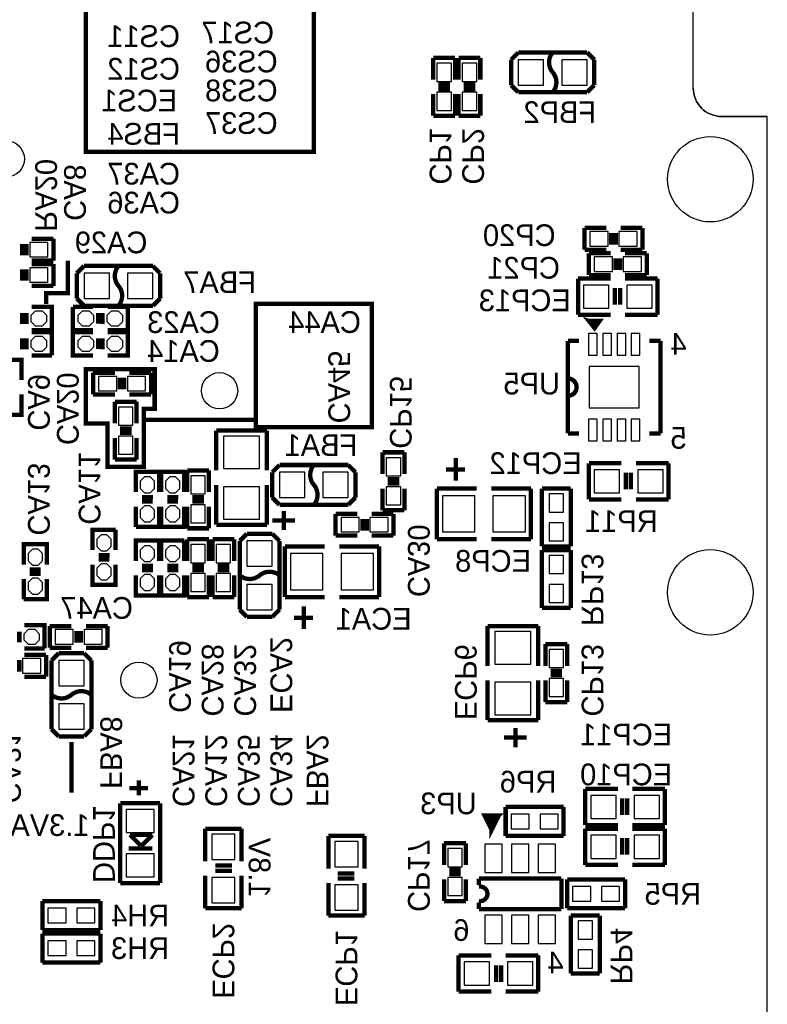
# Model space of a CAD drawing. Extents: x -225 to 585, y -158 to 406.
# Tile 27 of 47: x 43 to 69, y 29 to 64. Entities that reach past the tile are written whole.
import ezdxf

# ---------------------------------------------------------------- set-up
doc = ezdxf.new("R2010")
doc.units = 0
for name, color, linetype in [('BOARD_GEOMETRY_OUTLINE', 3, 'CONTINUOUS'), ('BOARD_GEOMETRY_SILKSCREEN_B', 1, 'CONTINUOUS'), ('PACKAGE_GEOMETRY_SILKSCREEN_B', 4, 'CONTINUOUS'), ('PIN_B', 5, 'CONTINUOUS'), ('REF_DES_SILKSCREEN_B', 6, 'CONTINUOUS')]:
    doc.layers.add(name, color=color, linetype=linetype)

msp = doc.modelspace()

# ---------------------------------------------------------------- linework, layer by layer
at = {"layer": 'BOARD_GEOMETRY_OUTLINE'}
msp.add_lwpolyline([(2.29997, 55.499762), (0, 55.499762), (0, 6.09981), (0, 0), (68.999862, 0.001016), (68.999862, 6.09981), (68.999862, 60.299854), (67.399916, 60.299854, -0.414241), (66.399918, 61.299852), (66.399918, 71.09968), (65.299844, 71.09968, -0.414195), (64.299846, 72.099678), (64.299846, 82.599784), (3.299968, 82.599784), (3.299968, 56.49976, -0.414195)], format="xyb", close=True, dxfattribs=at)
for points in [[(66.399918, 61.299852), (66.399918, 71.09968)], [(66.399918, 61.299852), (66.399918, 71.09968)], [(66.399918, 61.299852), (66.399918, 71.09968)], [(67.399916, 60.299854), (68.999862, 60.299854)], [(67.399916, 60.299854), (68.999862, 60.299854)], [(68.999862, 6.09981), (68.999862, 60.299854)], [(68.999862, 6.09981), (68.999862, 60.299854)]]:
    msp.add_lwpolyline(points, dxfattribs=at)
for points in [[(66.399918, 61.299852, 0.414241), (67.399916, 60.299854)], [(66.399918, 61.299852, 0.414242), (67.399916, 60.299854)], [(66.399918, 61.299852, 0.414241), (67.399916, 60.299854)]]:
    msp.add_lwpolyline(points, format="xyb", dxfattribs=at)
at = {"layer": 'BOARD_GEOMETRY_SILKSCREEN_B', "const_width": 0.1524}
for points in [[(53.086, 65.405), (53.086, 59.055), (45.085, 59.055), (45.085, 67.056), (53.086, 67.056), (53.086, 65.278)], [(43.688, 53.721), (43.688, 54.102), (44.45, 54.102), (44.45, 55.245)], [(47.117, 49.657), (51.054, 49.657), (51.054, 53.721), (55.118, 53.721), (55.118, 49.403), (51.054, 49.403), (51.054, 49.657)], [(47.498, 51.435), (45.085, 51.435), (45.085, 49.53), (45.847, 49.53), (45.847, 48.006), (47.117, 48.006), (47.117, 50.038), (47.498, 50.038), (47.498, 51.435)], [(44.577, 38.354), (44.577, 36.576)]]:
    msp.add_lwpolyline(points, dxfattribs=at)
at = {"layer": 'PACKAGE_GEOMETRY_SILKSCREEN_B', "const_width": 0.1524}
for points in [[(60.0075, 62.2935), (60.2615, 62.5475)], [(60.2615, 62.5475), (62.6745, 62.5475)], [(62.6745, 62.5475), (62.9285, 62.2935)], [(57.277, 62.357), (57.277, 61.595)], [(58.039, 62.357), (57.277, 62.357)], [(58.039, 61.595), (58.039, 62.357)], [(58.166, 62.357), (58.166, 61.595)], [(58.928, 62.357), (58.166, 62.357)], [(58.928, 61.595), (58.928, 62.357)], [(60.0075, 61.4045), (60.0075, 62.2935)], [(62.9285, 62.2935), (62.9285, 61.4045)], [(57.277, 61.087), (57.277, 60.325)], [(57.4548, 61.4172), (57.8612, 61.4172)], [(57.4548, 61.2648), (57.8612, 61.2648)], [(58.039, 60.325), (58.039, 61.087)], [(58.166, 61.087), (58.166, 60.325)], [(58.3438, 61.4172), (58.7502, 61.4172)], [(58.3438, 61.2648), (58.7502, 61.2648)], [(58.928, 60.325), (58.928, 61.087)], [(60.2615, 61.1505), (60.0075, 61.4045)], [(62.6745, 61.1505), (60.2615, 61.1505)], [(62.9285, 61.4045), (62.6745, 61.1505)], [(57.277, 60.325), (58.039, 60.325)], [(58.166, 60.325), (58.928, 60.325)], [(62.5856, 56.388), (62.5856, 55.626)], [(63.3476, 56.388), (62.5856, 56.388)], [(64.6176, 56.388), (63.8556, 56.388)], [(64.6176, 55.626), (64.6176, 56.388)], [(43.942, 56.007), (43.18, 56.007)], [(43.942, 55.245), (43.942, 56.007)], [(63.5254, 55.8038), (63.5254, 56.2102)], [(63.6778, 55.8038), (63.6778, 56.2102)], [(42.8498, 55.8292), (42.8498, 55.4228)], [(43.0022, 55.8292), (43.0022, 55.4228)], [(62.5856, 55.626), (63.3476, 55.626)], [(63.8556, 55.626), (64.6176, 55.626)], [(43.18, 55.245), (43.942, 55.245)], [(62.738, 55.499), (62.738, 54.737)], [(63.5, 55.499), (62.738, 55.499)], [(63.6778, 54.9148), (63.6778, 55.3212)], [(63.8302, 54.9148), (63.8302, 55.3212)], [(64.77, 55.499), (64.008, 55.499)], [(64.77, 54.737), (64.77, 55.499)], [(42.8498, 54.9402), (42.8498, 54.5338)], [(43.0022, 54.9402), (43.0022, 54.5338)], [(43.942, 55.118), (43.18, 55.118)], [(43.942, 54.356), (43.942, 55.118)], [(44.7675, 54.8005), (45.0215, 55.0545)], [(45.0215, 55.0545), (47.4345, 55.0545)], [(47.4345, 55.0545), (47.6885, 54.8005)], [(44.7675, 53.9115), (44.7675, 54.8005)], [(47.6885, 54.8005), (47.6885, 53.9115)], [(62.357, 54.61), (63.5, 54.61)], [(62.357, 53.34), (62.357, 54.61)], [(62.738, 54.737), (63.5, 54.737)], [(64.008, 54.737), (64.77, 54.737)], [(65.151, 54.61), (64.008, 54.61)], [(65.151, 53.34), (65.151, 54.61)], [(43.18, 54.356), (43.942, 54.356)], [(63.6524, 53.6956), (63.6524, 54.2798)], [(63.8302, 53.6956), (63.8302, 54.2798)], [(45.0215, 53.6575), (44.7675, 53.9115)], [(47.6885, 53.9115), (47.4345, 53.6575)], [(43.18, 53.6194), (43.8912, 53.6194), (43.8912, 52.8066)], [(45.339, 52.8066), (44.6278, 52.8066), (44.6278, 53.6194)], [(44.6278, 53.6194), (45.339, 53.6194)], [(47.4345, 53.6575), (45.0215, 53.6575)], [(45.847, 53.6194), (46.5582, 53.6194), (46.5582, 52.8066), (45.847, 52.8066)], [(42.8498, 53.4035), (42.8498, 53.0225)], [(43.0022, 53.39842), (43.0022, 53.01742)], [(45.5168, 53.02758), (45.5168, 53.40858)], [(45.6692, 53.0225), (45.6692, 53.4035)], [(63.5, 53.34), (62.357, 53.34)], [(62.734698, 53.126894), (63.115698, 53.126894), (62.937898, 52.872894), (62.734698, 53.126894), (62.963298, 53.050694), (62.937898, 52.898294)], [(64.008, 53.34), (65.151, 53.34)], [(43.8912, 52.8066), (43.18, 52.8066)], [(42.8498, 52.5145), (42.8498, 52.1335)], [(43.0022, 52.50942), (43.0022, 52.12842)], [(43.18, 52.7304), (43.8912, 52.7304), (43.8912, 51.9176)], [(45.339, 51.9176), (44.6278, 51.9176), (44.6278, 52.7304)], [(44.6278, 52.7304), (45.339, 52.7304)], [(45.5168, 52.13858), (45.5168, 52.51958)], [(45.6692, 52.1335), (45.6692, 52.5145)], [(45.847, 52.7304), (46.5582, 52.7304), (46.5582, 51.9176), (45.847, 51.9176)], [(62.502034, 52.679854), (62.5094, 52.679854)], [(62.391798, 52.427124), (62.0014, 52.427124)], [(62.0014, 52.427124), (62.0014, 49.175924)], [(65.2526, 52.427124), (64.862202, 52.427124)], [(65.2526, 49.175924), (65.2526, 52.427124)], [(42.0116, 51.054), (42.0116, 51.7652), (42.8244, 51.7652), (42.8244, 51.054)], [(43.8912, 51.9176), (43.18, 51.9176)], [(45.339, 51.308), (45.339, 50.546)], [(46.101, 51.308), (45.339, 51.308)], [(46.2788, 50.7238), (46.2788, 51.1302)], [(46.4312, 50.7238), (46.4312, 51.1302)], [(47.371, 51.308), (46.609, 51.308)], [(47.371, 50.546), (47.371, 51.308)], [(42.8244, 50.546), (42.8244, 49.8348), (42.0116, 49.8348)], [(45.339, 50.546), (46.101, 50.546)], [(46.609, 50.546), (47.371, 50.546)], [(46.101, 50.292), (46.101, 49.53)], [(46.863, 50.292), (46.101, 50.292)], [(46.863, 49.53), (46.863, 50.292)], [(46.2788, 49.3522), (46.6852, 49.3522)], [(46.101, 49.022), (46.101, 48.26)], [(46.2788, 49.1998), (46.6852, 49.1998)], [(46.863, 48.26), (46.863, 49.022)], [(51.435, 49.276), (49.657, 49.276)], [(49.657, 49.276), (49.657, 47.879)], [(51.435, 47.879), (51.435, 49.276)], [(62.0014, 49.175924), (62.391798, 49.175924)], [(64.862202, 49.175924), (65.2526, 49.175924)], [(55.499, 48.514), (55.499, 47.752)], [(56.261, 48.514), (55.499, 48.514)], [(56.261, 47.752), (56.261, 48.514)], [(58.0644, 47.5234), (58.0644, 48.31715)], [(46.101, 48.26), (46.863, 48.26)], [(51.6255, 47.8155), (51.8795, 48.0695)], [(51.8795, 48.0695), (54.2925, 48.0695)], [(54.2925, 48.0695), (54.5465, 47.8155)], [(62.738, 48.133), (63.881, 48.133)], [(62.738, 46.863), (62.738, 48.133)], [(65.532, 48.133), (64.389, 48.133)], [(65.532, 46.863), (65.532, 48.133)], [(46.8376, 47.117), (46.8376, 47.8282), (47.6504, 47.8282), (47.6504, 47.117)], [(47.7266, 47.117), (47.7266, 47.8282), (48.5394, 47.8282), (48.5394, 47.117)], [(48.641, 47.879), (48.641, 47.117)], [(49.403, 47.879), (48.641, 47.879)], [(49.403, 47.117), (49.403, 47.879)], [(51.6255, 46.9265), (51.6255, 47.8155)], [(54.5465, 47.8155), (54.5465, 46.9265)], [(57.7215, 47.9171), (58.3946, 47.9171)], [(64.0334, 47.2186), (64.0334, 47.8028)], [(64.2112, 47.2186), (64.2112, 47.8028)], [(49.657, 45.974), (49.657, 47.371)], [(51.435, 47.371), (51.435, 45.974)], [(56.0832, 47.5742), (55.6768, 47.5742)], [(56.0832, 47.4218), (55.6768, 47.4218)], [(47.4345, 46.9392), (47.0535, 46.9392)], [(48.3235, 46.9392), (47.9425, 46.9392)], [(49.2252, 46.9392), (48.8188, 46.9392)], [(51.8795, 46.6725), (51.6255, 46.9265)], [(54.5465, 46.9265), (54.2925, 46.6725)], [(55.499, 47.244), (55.499, 46.482)], [(56.261, 46.482), (56.261, 47.244)], [(57.404, 45.466), (57.404, 47.244)], [(57.404, 47.244), (58.801, 47.244)], [(60.706, 47.244), (59.309, 47.244)], [(60.706, 45.466), (60.706, 47.244)], [(61.087, 47.244), (62.103, 47.244)], [(61.087, 45.212), (61.087, 47.244)], [(62.103, 47.244), (62.103, 45.212)], [(47.6504, 46.609), (47.6504, 45.8978), (46.8376, 45.8978)], [(46.8376, 45.8978), (46.8376, 46.609)], [(47.42942, 46.7868), (47.04842, 46.7868)], [(48.5394, 46.609), (48.5394, 45.8978), (47.7266, 45.8978)], [(47.7266, 45.8978), (47.7266, 46.609)], [(48.31842, 46.7868), (47.93742, 46.7868)], [(48.641, 46.609), (48.641, 45.847)], [(49.2252, 46.7868), (48.8188, 46.7868)], [(49.403, 45.847), (49.403, 46.609)], [(54.2925, 46.6725), (51.8795, 46.6725)], [(63.881, 46.863), (62.738, 46.863)], [(64.389, 46.863), (65.532, 46.863)], [(52.0319, 45.7835), (52.0319, 46.4566)], [(53.848, 46.355), (53.848, 45.593)], [(54.61, 46.355), (53.848, 46.355)], [(55.88, 46.355), (55.118, 46.355)], [(55.499, 46.482), (56.261, 46.482)], [(55.88, 45.593), (55.88, 46.355)], [(51.435, 45.974), (49.657, 45.974)], [(52.4256, 46.1264), (51.63185, 46.1264)], [(54.7878, 45.7708), (54.7878, 46.1772)], [(54.9402, 45.7708), (54.9402, 46.1772)], [(45.3136, 45.085), (45.3136, 45.7962), (46.1264, 45.7962)], [(46.1264, 45.7962), (46.1264, 45.085)], [(48.641, 45.847), (49.403, 45.847)], [(50.4825, 45.4025), (50.7365, 45.6565)], [(50.7365, 45.6565), (51.6255, 45.6565)], [(51.6255, 45.6565), (51.8795, 45.4025)], [(53.848, 45.593), (54.61, 45.593)], [(55.118, 45.593), (55.88, 45.593)], [(42.9006, 44.577), (42.9006, 45.2882), (43.7134, 45.2882), (43.7134, 44.577)], [(46.8376, 44.704), (46.8376, 45.4152), (47.6504, 45.4152)], [(47.6504, 45.4152), (47.6504, 44.704)], [(47.7266, 44.704), (47.7266, 45.4152), (48.5394, 45.4152)], [(48.5394, 45.4152), (48.5394, 44.704)], [(48.641, 45.466), (48.641, 44.704)], [(49.403, 45.466), (48.641, 45.466)], [(49.403, 44.704), (49.403, 45.466)], [(49.53, 45.466), (49.53, 44.704)], [(50.292, 45.466), (49.53, 45.466)], [(50.292, 44.704), (50.292, 45.466)], [(50.4825, 42.9895), (50.4825, 45.4025)], [(51.8795, 45.4025), (51.8795, 42.9895)], [(52.07, 43.434), (52.07, 45.212)], [(52.07, 45.212), (53.467, 45.212)], [(55.372, 45.212), (53.975, 45.212)], [(55.372, 43.434), (55.372, 45.212)], [(58.801, 45.466), (57.404, 45.466)], [(59.309, 45.466), (60.706, 45.466)], [(62.103, 45.212), (61.087, 45.212)], [(45.53458, 44.9072), (45.91558, 44.9072)], [(61.087, 43.053), (61.087, 45.085)], [(61.087, 45.085), (62.103, 45.085)], [(62.103, 45.085), (62.103, 43.053)], [(46.1264, 44.577), (46.1264, 43.8658), (45.3136, 43.8658), (45.3136, 44.577)], [(45.5295, 44.7548), (45.9105, 44.7548)], [(47.05858, 44.5262), (47.43958, 44.5262)], [(47.94758, 44.5262), (48.32858, 44.5262)], [(48.8188, 44.5262), (49.2252, 44.5262)], [(49.7078, 44.5262), (50.1142, 44.5262)], [(43.49242, 44.2468), (43.11142, 44.2468)], [(43.4975, 44.3992), (43.1165, 44.3992)], [(47.6504, 44.196), (47.6504, 43.4848), (46.8376, 43.4848), (46.8376, 44.196)], [(47.0535, 44.3738), (47.4345, 44.3738)], [(48.5394, 44.196), (48.5394, 43.4848), (47.7266, 43.4848), (47.7266, 44.196)], [(47.9425, 44.3738), (48.3235, 44.3738)], [(48.641, 44.196), (48.641, 43.434)], [(48.8188, 44.3738), (49.2252, 44.3738)], [(49.403, 43.434), (49.403, 44.196)], [(49.53, 44.196), (49.53, 43.434)], [(49.7078, 44.3738), (50.1142, 44.3738)], [(50.292, 43.434), (50.292, 44.196)], [(43.7134, 44.069), (43.7134, 43.3578), (42.9006, 43.3578)], [(42.9006, 43.3578), (42.9006, 44.069)], [(48.641, 43.434), (49.403, 43.434)], [(49.53, 43.434), (50.292, 43.434)], [(53.467, 43.434), (52.07, 43.434)], [(53.975, 43.434), (55.372, 43.434)], [(50.7365, 42.7355), (50.4825, 42.9895)], [(51.8795, 42.9895), (51.6255, 42.7355)], [(52.7304, 42.3164), (52.7304, 43.11015)], [(62.103, 43.053), (61.087, 43.053)], [(42.926, 42.4434), (43.6372, 42.4434), (43.6372, 41.6306)], [(51.6255, 42.7355), (50.7365, 42.7355)], [(52.3875, 42.7101), (53.0606, 42.7101)], [(42.7482, 42.22242), (42.7482, 41.84142)], [(43.815, 42.418), (43.815, 41.656)], [(44.577, 42.418), (43.815, 42.418)], [(44.7548, 41.8338), (44.7548, 42.2402)], [(44.9072, 41.8338), (44.9072, 42.2402)], [(45.847, 42.418), (45.085, 42.418)], [(45.847, 41.656), (45.847, 42.418)], [(60.96, 42.418), (59.182, 42.418)], [(59.182, 42.418), (59.182, 41.021)], [(60.96, 41.021), (60.96, 42.418)], [(61.214, 41.783), (61.214, 41.021)], [(61.976, 41.783), (61.214, 41.783)], [(61.976, 41.021), (61.976, 41.783)], [(43.6372, 41.6306), (42.926, 41.6306)], [(43.688, 41.402), (42.926, 41.402)], [(43.688, 40.64), (43.688, 41.402)], [(43.815, 41.656), (44.577, 41.656)], [(43.8785, 41.2115), (44.1325, 41.4655)], [(44.1325, 41.4655), (45.0215, 41.4655)], [(45.0215, 41.4655), (45.2755, 41.2115)], [(45.085, 41.656), (45.847, 41.656)], [(42.7482, 41.2242), (42.7482, 40.8178)], [(43.8785, 38.7985), (43.8785, 41.2115)], [(45.2755, 41.2115), (45.2755, 38.7985)], [(61.7982, 40.8432), (61.3918, 40.8432)], [(42.926, 40.64), (43.688, 40.64)], [(59.182, 39.116), (59.182, 40.513)], [(60.96, 40.513), (60.96, 39.116)], [(61.214, 40.513), (61.214, 39.751)], [(61.7982, 40.6908), (61.3918, 40.6908)], [(61.976, 39.751), (61.976, 40.513)], [(61.214, 39.751), (61.976, 39.751)], [(60.96, 39.116), (59.182, 39.116)], [(44.1325, 38.5445), (43.8785, 38.7985)], [(45.2755, 38.7985), (45.0215, 38.5445)], [(60.1599, 38.1635), (60.1599, 38.8366)], [(45.0215, 38.5445), (44.1325, 38.5445)], [(60.5536, 38.5064), (59.75985, 38.5064)], [(46.9392, 37.0078), (46.9392, 36.4744)], [(46.609, 36.7284), (47.2694, 36.7284)], [(62.611, 36.703), (63.754, 36.703)], [(62.611, 35.433), (62.611, 36.703)], [(65.405, 36.703), (64.262, 36.703)], [(65.405, 35.433), (65.405, 36.703)], [(63.9064, 35.7886), (63.9064, 36.3728)], [(64.0842, 35.7886), (64.0842, 36.3728)], [(46.289976, 36.198048), (47.690024, 36.198048)], [(46.289976, 33.398206), (46.289976, 36.198048)], [(47.690024, 36.198048), (47.690024, 33.398206)], [(59.817, 36.068), (61.849, 36.068)], [(59.817, 35.052), (59.817, 36.068)], [(61.849, 36.068), (61.849, 35.052)], [(59.325002, 35.269932), (59.075066, 35.770058), (59.574938, 35.770058), (59.325002, 35.269932), (59.325002, 35.770058), (59.574938, 35.770058), (59.325002, 35.520122), (59.075066, 35.770058)], [(49.276, 35.306), (50.546, 35.306)], [(49.276, 34.163), (49.276, 35.306)], [(50.546, 35.306), (50.546, 34.163)], [(63.754, 35.433), (62.611, 35.433)], [(62.611, 35.306), (63.754, 35.306)], [(62.611, 34.036), (62.611, 35.306)], [(64.262, 35.433), (65.405, 35.433)], [(65.405, 35.306), (64.262, 35.306)], [(65.405, 34.036), (65.405, 35.306)], [(46.6344, 35.090608), (47.4218, 35.090608)], [(47.0154, 34.709608), (46.6344, 35.090608)], [(47.4218, 35.090608), (47.0408, 34.709608)], [(53.594, 35.052), (53.594, 33.909)], [(54.864, 35.052), (53.594, 35.052)], [(54.864, 33.909), (54.864, 35.052)], [(61.849, 35.052), (59.817, 35.052)], [(63.9064, 34.3916), (63.9064, 34.9758)], [(64.0842, 34.3916), (64.0842, 34.9758)], [(46.5836, 34.608008), (47.4218, 34.608008)], [(47.0408, 34.709608), (47.0154, 34.709608)], [(57.658, 34.798), (57.658, 34.036)], [(58.42, 34.798), (57.658, 34.798)], [(58.42, 34.036), (58.42, 34.798)], [(49.6316, 34.0106), (50.2158, 34.0106)], [(49.6316, 33.8328), (50.2158, 33.8328)], [(57.8358, 33.8582), (58.2422, 33.8582)], [(63.754, 34.036), (62.611, 34.036)], [(64.262, 34.036), (65.405, 34.036)], [(49.276, 33.655), (49.276, 32.512)], [(50.546, 32.512), (50.546, 33.655)], [(54.5084, 33.7312), (53.9242, 33.7312)], [(54.5084, 33.5534), (53.9242, 33.5534)], [(57.658, 33.528), (57.658, 32.766)], [(57.8358, 33.7058), (58.2422, 33.7058)], [(58.42, 32.766), (58.42, 33.528)], [(61.7728, 33.5534), (58.8772, 33.5534)], [(58.8772, 33.5534), (58.8772, 33.3248)], [(61.7728, 32.4866), (61.7728, 33.5534)], [(61.976, 33.528), (64.008, 33.528)], [(61.976, 32.512), (61.976, 33.528)], [(64.008, 33.528), (64.008, 32.512)], [(47.690024, 33.398206), (46.289976, 33.398206)], [(53.594, 32.258), (53.594, 33.401)], [(54.864, 33.401), (54.864, 32.258)], [(43.561, 32.766), (45.593, 32.766)], [(43.561, 31.75), (43.561, 32.766)], [(45.593, 32.766), (45.593, 31.75)], [(57.658, 32.766), (58.42, 32.766)], [(49.276, 32.512), (50.546, 32.512)], [(58.8772, 32.7152), (58.8772, 32.4866)], [(58.8772, 32.4866), (61.7728, 32.4866)], [(64.008, 32.512), (61.976, 32.512)], [(54.864, 32.258), (53.594, 32.258)], [(62.103, 32.258), (63.119, 32.258)], [(62.103, 30.226), (62.103, 32.258)], [(63.119, 32.258), (63.119, 30.226)], [(45.593, 31.75), (43.561, 31.75)], [(43.561, 31.623), (45.593, 31.623)], [(43.561, 30.607), (43.561, 31.623)], [(45.593, 31.623), (45.593, 30.607)], [(58.166, 30.861), (58.166, 29.591)], [(59.309, 30.861), (58.166, 30.861)], [(59.817, 30.861), (60.96, 30.861)], [(60.96, 30.861), (60.96, 29.591)], [(45.593, 30.607), (43.561, 30.607)], [(59.4868, 30.5054), (59.4868, 29.9212)], [(59.6646, 30.5054), (59.6646, 29.9212)], [(63.119, 30.226), (62.103, 30.226)], [(58.166, 29.591), (59.309, 29.591)], [(60.96, 29.591), (59.817, 29.591)]]:
    msp.add_lwpolyline(points, dxfattribs=at)
for points in [[(61.468, 62.5475, 0.366409), (61.468, 61.848746)], [(61.468, 61.848746), (61.468, 61.849, -0.366409), (61.468, 61.150246)], [(46.228, 54.356254), (46.228, 54.356, -0.366409), (46.228, 55.054754)], [(46.228, 53.6575, 0.366409), (46.228, 54.356254)], [(62.0014, 51.106324, -1), (62.0014, 50.496724)], [(53.086, 48.0695, 0.366409), (53.086, 47.370746)], [(53.086, 47.370746), (53.086, 47.371, -0.366409), (53.086, 46.672246)], [(51.180746, 44.196), (51.181, 44.196, -0.366409), (50.482246, 44.196)], [(51.8795, 44.196, 0.366409), (51.180746, 44.196)], [(45.2755, 40.005, 0.366409), (44.576746, 40.005)], [(44.576746, 40.005), (44.577, 40.005, -0.366409), (43.878246, 40.005)], [(58.8772, 33.269428, -1.20588), (58.8772, 32.770572)]]:
    msp.add_lwpolyline(points, format="xyb", dxfattribs=at)
at = {"layer": 'PIN_B'}
for points in [[(60.2615, 62.2935), (60.2615, 61.4045), (61.1505, 61.4045), (61.1505, 62.2935)], [(61.7855, 62.2935), (61.7855, 61.4045), (62.6745, 61.4045), (62.6745, 62.2935)], [(57.912, 62.1665), (57.404, 62.1665), (57.404, 61.5315), (57.912, 61.5315)], [(58.801, 62.1665), (58.293, 62.1665), (58.293, 61.5315), (58.801, 61.5315)], [(57.912, 61.1505), (57.404, 61.1505), (57.404, 60.5155), (57.912, 60.5155)], [(58.801, 61.1505), (58.293, 61.1505), (58.293, 60.5155), (58.801, 60.5155)], [(62.7761, 56.261), (62.7761, 55.753), (63.4111, 55.753), (63.4111, 56.261)], [(63.7921, 56.261), (63.7921, 55.753), (64.4271, 55.753), (64.4271, 56.261)], [(43.7515, 55.372), (43.7515, 55.88), (43.1165, 55.88), (43.1165, 55.372)], [(62.9285, 55.372), (62.9285, 54.864), (63.5635, 54.864), (63.5635, 55.372)], [(63.9445, 55.372), (63.9445, 54.864), (64.5795, 54.864), (64.5795, 55.372)], [(43.7515, 54.483), (43.7515, 54.991), (43.1165, 54.991), (43.1165, 54.483)], [(45.9105, 53.9115), (45.9105, 54.8005), (45.0215, 54.8005), (45.0215, 53.9115)], [(47.4345, 53.9115), (47.4345, 54.8005), (46.5455, 54.8005), (46.5455, 53.9115)], [(62.5475, 54.3814), (62.5475, 53.5686), (63.4365, 53.5686), (63.4365, 54.3814)], [(64.0715, 54.3814), (64.0715, 53.5686), (64.9605, 53.5686), (64.9605, 54.3814)], [(43.307, 53.467), (43.1546, 53.3146), (43.1546, 53.1114), (43.307, 52.959), (43.561, 52.959), (43.7134, 53.1114), (43.7134, 53.3146), (43.561, 53.467)], [(45.212, 52.959), (45.3644, 53.1114), (45.3644, 53.3146), (45.212, 53.467), (44.958, 53.467), (44.8056, 53.3146), (44.8056, 53.1114), (44.958, 52.959)], [(46.228, 52.959), (46.3804, 53.1114), (46.3804, 53.3146), (46.228, 53.467), (45.974, 53.467), (45.8216, 53.3146), (45.8216, 53.1114), (45.974, 52.959)], [(43.307, 52.578), (43.1546, 52.4256), (43.1546, 52.2224), (43.307, 52.07), (43.561, 52.07), (43.7134, 52.2224), (43.7134, 52.4256), (43.561, 52.578)], [(45.212, 52.07), (45.3644, 52.2224), (45.3644, 52.4256), (45.212, 52.578), (44.958, 52.578), (44.8056, 52.4256), (44.8056, 52.2224), (44.958, 52.07)], [(46.228, 52.07), (46.3804, 52.2224), (46.3804, 52.4256), (46.228, 52.578), (45.974, 52.578), (45.8216, 52.4256), (45.8216, 52.2224), (45.974, 52.07)], [(63.029338, 52.681124), (62.724538, 52.681124), (62.724538, 51.919124), (63.029338, 51.919124)], [(63.529464, 52.681124), (63.224664, 52.681124), (63.224664, 51.919124), (63.529464, 51.919124)], [(64.029336, 52.681124), (63.724536, 52.681124), (63.724536, 51.919124), (64.029336, 51.919124)], [(64.529462, 52.681124), (64.224662, 52.681124), (64.224662, 51.919124), (64.529462, 51.919124)], [(64.5033, 51.525424), (62.7507, 51.525424), (62.7507, 50.077624), (64.5033, 50.077624)], [(45.5295, 51.181), (45.5295, 50.673), (46.1645, 50.673), (46.1645, 51.181)], [(46.5455, 51.181), (46.5455, 50.673), (47.1805, 50.673), (47.1805, 51.181)], [(46.736, 50.1015), (46.228, 50.1015), (46.228, 49.4665), (46.736, 49.4665)], [(63.029338, 49.68113), (62.724538, 49.68113), (62.724538, 48.91913), (63.029338, 48.91913)], [(63.529464, 49.68113), (63.224664, 49.68113), (63.224664, 48.91913), (63.529464, 48.91913)], [(64.029336, 49.68113), (63.724536, 49.68113), (63.724536, 48.91913), (64.029336, 48.91913)], [(64.529462, 49.68113), (64.224662, 49.68113), (64.224662, 48.91913), (64.529462, 48.91913)], [(46.736, 49.0855), (46.228, 49.0855), (46.228, 48.4505), (46.736, 48.4505)], [(49.911, 47.9425), (51.181, 47.9425), (51.181, 49.0855), (49.911, 49.0855)], [(55.626, 47.6885), (56.134, 47.6885), (56.134, 48.3235), (55.626, 48.3235)], [(48.768, 47.0535), (49.276, 47.0535), (49.276, 47.6885), (48.768, 47.6885)], [(51.8795, 47.8155), (51.8795, 46.9265), (52.7685, 46.9265), (52.7685, 47.8155)], [(53.4035, 47.8155), (53.4035, 46.9265), (54.2925, 46.9265), (54.2925, 47.8155)], [(62.9285, 47.9044), (62.9285, 47.0916), (63.8175, 47.0916), (63.8175, 47.9044)], [(64.4525, 47.9044), (64.4525, 47.0916), (65.3415, 47.0916), (65.3415, 47.9044)], [(47.498, 47.498), (47.3456, 47.6504), (47.1424, 47.6504), (46.99, 47.498), (46.99, 47.244), (47.1424, 47.0916), (47.3456, 47.0916), (47.498, 47.244)], [(48.387, 47.498), (48.2346, 47.6504), (48.0314, 47.6504), (47.879, 47.498), (47.879, 47.244), (48.0314, 47.0916), (48.2346, 47.0916), (48.387, 47.244)], [(49.911, 46.1645), (51.181, 46.1645), (51.181, 47.3075), (49.911, 47.3075)], [(55.626, 46.6725), (56.134, 46.6725), (56.134, 47.3075), (55.626, 47.3075)], [(61.341, 46.4185), (61.849, 46.4185), (61.849, 47.0535), (61.341, 47.0535)], [(48.768, 46.0375), (49.276, 46.0375), (49.276, 46.6725), (48.768, 46.6725)], [(57.5945, 46.99), (57.5945, 45.72), (58.7375, 45.72), (58.7375, 46.99)], [(59.3725, 46.99), (59.3725, 45.72), (60.5155, 45.72), (60.5155, 46.99)], [(47.498, 46.482), (47.3456, 46.6344), (47.1424, 46.6344), (46.99, 46.482), (46.99, 46.228), (47.1424, 46.0756), (47.3456, 46.0756), (47.498, 46.228)], [(48.387, 46.482), (48.2346, 46.6344), (48.0314, 46.6344), (47.879, 46.482), (47.879, 46.228), (48.0314, 46.0756), (48.2346, 46.0756), (48.387, 46.228)], [(54.0385, 46.228), (54.0385, 45.72), (54.6735, 45.72), (54.6735, 46.228)], [(55.0545, 46.228), (55.0545, 45.72), (55.6895, 45.72), (55.6895, 46.228)], [(61.341, 45.4025), (61.849, 45.4025), (61.849, 46.0375), (61.341, 46.0375)], [(45.466, 45.212), (45.6184, 45.0596), (45.8216, 45.0596), (45.974, 45.212), (45.974, 45.466), (45.8216, 45.6184), (45.6184, 45.6184), (45.466, 45.466)], [(49.276, 45.2755), (48.768, 45.2755), (48.768, 44.6405), (49.276, 44.6405)], [(50.165, 45.2755), (49.657, 45.2755), (49.657, 44.6405), (50.165, 44.6405)], [(51.6255, 45.4025), (50.7365, 45.4025), (50.7365, 44.5135), (51.6255, 44.5135)], [(43.561, 44.958), (43.4086, 45.1104), (43.2054, 45.1104), (43.053, 44.958), (43.053, 44.704), (43.2054, 44.5516), (43.4086, 44.5516), (43.561, 44.704)], [(46.99, 44.831), (47.1424, 44.6786), (47.3456, 44.6786), (47.498, 44.831), (47.498, 45.085), (47.3456, 45.2374), (47.1424, 45.2374), (46.99, 45.085)], [(47.879, 44.831), (48.0314, 44.6786), (48.2346, 44.6786), (48.387, 44.831), (48.387, 45.085), (48.2346, 45.2374), (48.0314, 45.2374), (47.879, 45.085)], [(52.2605, 44.958), (52.2605, 43.688), (53.4035, 43.688), (53.4035, 44.958)], [(54.0385, 44.958), (54.0385, 43.688), (55.1815, 43.688), (55.1815, 44.958)], [(45.466, 44.196), (45.6184, 44.0436), (45.8216, 44.0436), (45.974, 44.196), (45.974, 44.45), (45.8216, 44.6024), (45.6184, 44.6024), (45.466, 44.45)], [(61.849, 44.8945), (61.341, 44.8945), (61.341, 44.2595), (61.849, 44.2595)], [(49.276, 44.2595), (48.768, 44.2595), (48.768, 43.6245), (49.276, 43.6245)], [(50.165, 44.2595), (49.657, 44.2595), (49.657, 43.6245), (50.165, 43.6245)], [(43.561, 43.942), (43.4086, 44.0944), (43.2054, 44.0944), (43.053, 43.942), (43.053, 43.688), (43.2054, 43.5356), (43.4086, 43.5356), (43.561, 43.688)], [(46.99, 43.815), (47.1424, 43.6626), (47.3456, 43.6626), (47.498, 43.815), (47.498, 44.069), (47.3456, 44.2214), (47.1424, 44.2214), (46.99, 44.069)], [(47.879, 43.815), (48.0314, 43.6626), (48.2346, 43.6626), (48.387, 43.815), (48.387, 44.069), (48.2346, 44.2214), (48.0314, 44.2214), (47.879, 44.069)], [(51.6255, 43.8785), (50.7365, 43.8785), (50.7365, 42.9895), (51.6255, 42.9895)], [(61.849, 43.8785), (61.341, 43.8785), (61.341, 43.2435), (61.849, 43.2435)], [(43.053, 42.291), (42.9006, 42.1386), (42.9006, 41.9354), (43.053, 41.783), (43.307, 41.783), (43.4594, 41.9354), (43.4594, 42.1386), (43.307, 42.291)], [(44.0055, 42.291), (44.0055, 41.783), (44.6405, 41.783), (44.6405, 42.291)], [(45.0215, 42.291), (45.0215, 41.783), (45.6565, 41.783), (45.6565, 42.291)], [(59.436, 41.0845), (60.706, 41.0845), (60.706, 42.2275), (59.436, 42.2275)], [(61.341, 40.9575), (61.849, 40.9575), (61.849, 41.5925), (61.341, 41.5925)], [(43.4975, 40.767), (43.4975, 41.275), (42.8625, 41.275), (42.8625, 40.767)], [(45.0215, 41.2115), (44.1325, 41.2115), (44.1325, 40.3225), (45.0215, 40.3225)], [(59.436, 39.3065), (60.706, 39.3065), (60.706, 40.4495), (59.436, 40.4495)], [(61.341, 39.9415), (61.849, 39.9415), (61.849, 40.5765), (61.341, 40.5765)], [(45.0215, 39.6875), (44.1325, 39.6875), (44.1325, 38.7985), (45.0215, 38.7985)], [(62.8015, 36.4744), (62.8015, 35.6616), (63.6905, 35.6616), (63.6905, 36.4744)], [(64.3255, 36.4744), (64.3255, 35.6616), (65.2145, 35.6616), (65.2145, 36.4744)], [(47.4853, 35.979608), (46.4947, 35.979608), (46.4947, 35.166808), (47.4853, 35.166808)], [(60.6425, 35.306), (60.6425, 35.814), (60.0075, 35.814), (60.0075, 35.306)], [(61.6585, 35.306), (61.6585, 35.814), (61.0235, 35.814), (61.0235, 35.306)], [(50.3174, 35.1155), (49.5046, 35.1155), (49.5046, 34.2265), (50.3174, 34.2265)], [(62.8015, 35.0774), (62.8015, 34.2646), (63.6905, 34.2646), (63.6905, 35.0774)], [(64.3255, 35.0774), (64.3255, 34.2646), (65.2145, 34.2646), (65.2145, 35.0774)], [(53.8226, 33.9725), (54.6354, 33.9725), (54.6354, 34.8615), (53.8226, 34.8615)], [(58.293, 34.6075), (57.785, 34.6075), (57.785, 33.9725), (58.293, 33.9725)], [(59.69, 34.7599), (59.0804, 34.7599), (59.0804, 33.7693), (59.69, 33.7693)], [(60.6298, 34.7599), (60.0202, 34.7599), (60.0202, 33.7693), (60.6298, 33.7693)], [(61.5696, 34.7599), (60.96, 34.7599), (60.96, 33.7693), (61.5696, 33.7693)], [(47.4853, 34.429446), (46.4947, 34.429446), (46.4947, 33.616646), (47.4853, 33.616646)], [(50.3174, 33.5915), (49.5046, 33.5915), (49.5046, 32.7025), (50.3174, 32.7025)], [(58.293, 33.5915), (57.785, 33.5915), (57.785, 32.9565), (58.293, 32.9565)], [(53.8226, 32.4485), (54.6354, 32.4485), (54.6354, 33.3375), (53.8226, 33.3375)], [(62.8015, 32.766), (62.8015, 33.274), (62.1665, 33.274), (62.1665, 32.766)], [(63.8175, 32.766), (63.8175, 33.274), (63.1825, 33.274), (63.1825, 32.766)], [(44.3865, 32.004), (44.3865, 32.512), (43.7515, 32.512), (43.7515, 32.004)], [(45.4025, 32.004), (45.4025, 32.512), (44.7675, 32.512), (44.7675, 32.004)], [(59.69, 32.2707), (59.0804, 32.2707), (59.0804, 31.2801), (59.69, 31.2801)], [(60.6298, 32.2707), (60.0202, 32.2707), (60.0202, 31.2801), (60.6298, 31.2801)], [(61.5696, 32.2707), (60.96, 32.2707), (60.96, 31.2801), (61.5696, 31.2801)], [(62.357, 31.4325), (62.865, 31.4325), (62.865, 32.0675), (62.357, 32.0675)], [(44.3865, 30.861), (44.3865, 31.369), (43.7515, 31.369), (43.7515, 30.861)], [(45.4025, 30.861), (45.4025, 31.369), (44.7675, 31.369), (44.7675, 30.861)], [(62.357, 30.4165), (62.865, 30.4165), (62.865, 31.0515), (62.357, 31.0515)], [(59.2455, 29.8196), (59.2455, 30.6324), (58.3565, 30.6324), (58.3565, 29.8196)], [(60.7695, 29.8196), (60.7695, 30.6324), (59.8805, 30.6324), (59.8805, 29.8196)]]:
    msp.add_lwpolyline(points, close=True, dxfattribs=at)
for centre, radius in [((42.291, 58.80862), 0.635), ((67.00012, 58.09996), 1.4986), ((49.77638, 50.677826), 0.635), ((67.00012, 43.599862), 1.4986), ((46.945042, 40.52062), 0.635)]:
    msp.add_circle(centre, radius, dxfattribs=at)

# ---------------------------------------------------------------- texts
at = {"layer": 'BOARD_GEOMETRY_SILKSCREEN_B', "text_generation_flag": 2, "width": 1.000333}
msp.add_text('1.3VA2', height=0.762, dxfattribs=at).set_placement((45.212, 35.052))
msp.add_text('1.8V', height=0.762, rotation=270, dxfattribs=at).set_placement((50.8, 32.893))
at = {"layer": 'PACKAGE_GEOMETRY_SILKSCREEN_B', "text_generation_flag": 2, "width": 1.000333}
for s, p in [('4', (66.167, 51.943)), ('5', (66.167, 48.641)), ('6', (58.547, 31.369)), ('4', (61.849, 30.226))]:
    msp.add_text(s, height=0.762, dxfattribs=at).set_placement(p)
at = {"layer": 'REF_DES_SILKSCREEN_B', "text_generation_flag": 2, "width": 1.000333}
for s, p in [('CS17', (51.689, 62.865)), ('CS11', (48.387, 62.738)), ('CS36', (51.816, 61.849)), ('CS12', (48.387, 61.595)), ('CS38', (51.816, 60.833)), ('ECS1', (48.2854, 60.4774)), ('FBP2', (62.992, 60.071)), ('CS37', (51.816, 59.69)), ('FBS4', (48.387254, 59.309)), ('CA37', (48.387254, 57.912)), ('CA36', (48.387, 56.896)), ('CP20', (61.5696, 55.753)), ('CA29', (47.244, 55.499)), ('CP21', (61.722508, 54.61)), ('FBA7', (51.054, 54.102)), ('ECP13', (62.103508, 53.467)), ('CA23', (49.786794, 52.70246)), ('CA44', (54.737, 52.705)), ('CA14', (49.784, 51.689)), ('UP5', (61.722, 50.546)), ('FBA1', (54.61, 48.387)), ('ECP12', (62.484, 47.752)), ('RP11', (65.151, 45.72)), ('ECP8', (60.706, 44.323)), ('CA47', (46.736, 42.672)), ('ECA1', (56.515, 42.291)), ('ECP11', (65.659508, 38.227)), ('RP6', (61.595, 36.576)), ('ECP10', (65.659508, 36.83)), ('UP3', (58.801, 35.814)), ('RP5', (66.675, 32.639)), ('RH4', (48.006254, 31.877)), ('RH3', (48.006254, 30.734))]:
    msp.add_text(s, height=0.762, dxfattribs=at).set_placement(p)
for s, p in [('CP1', (57.15, 57.911746)), ('CP2', (58.293, 57.912)), ('RA20', (43.307, 56.260492)), ('CA8', (44.32046, 56.639206)), ('CA45', (53.594, 49.53)), ('CA20', (44.069, 48.768)), ('CA9', (43.053, 49.276)), ('CP15', (55.753, 48.641)), ('CA11', (44.831, 45.974)), ('CA13', (43.053, 45.593)), ('CA30', (56.388, 43.434)), ('RP13', (62.484, 42.418)), ('CA19', (48.006, 39.37)), ('CA28', (49.15154, 39.245032)), ('CA32', (50.292, 39.243)), ('ECA2', (51.562, 39.37)), ('ECP6', (58.039, 39.116)), ('CP13', (62.484, 39.243)), ('FBA8', (45.593, 36.703)), ('CA31', (42.037, 36.195)), ('CA21', (48.133, 36.068)), ('CA12', (49.276, 36.068)), ('CA35', (50.419, 36.068)), ('CA34', (51.562, 36.067746)), ('FBA2', (52.832, 36.068)), ('DDP1', (45.339, 33.401)), ('CP17', (56.388, 32.385)), ('ECP2', (49.53, 29.336746)), ('ECP1', (53.848, 29.082746)), ('RP4', (63.5, 29.845))]:
    msp.add_text(s, height=0.762, rotation=270, dxfattribs=at).set_placement(p)

doc.saveas('drawing.dxf')
